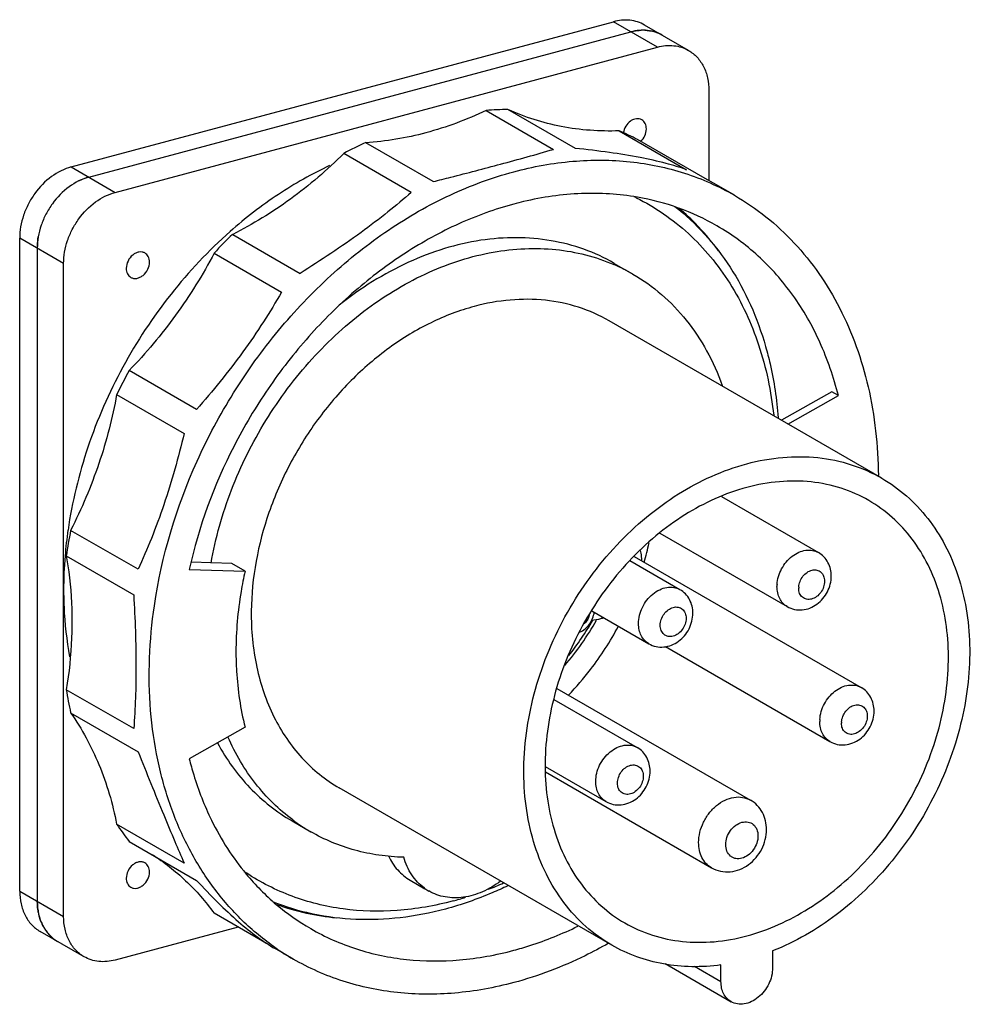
# Model space of a CAD drawing. Header units: millimetres. Extents: x -74 to 48, y 112 to 238.
import ezdxf

# ---------------------------------------------------------------- set-up
doc = ezdxf.new("R2010")
doc.units = ezdxf.units.MM
doc.header["$LTSCALE"] = 30.734
doc.layers.get('0').update_dxf_attribs({"linetype": 'CONTINUOUS'})

msp = doc.modelspace()

# ---------------------------------------------------------------- linework, layer by layer
at = {"color": 7, "linetype": 'Continuous'}
for p, q in [((-67.04, 219.42), (2.39, 238.02)), ((8.02, 234.77), (2.39, 238.02)), ((12.02, 234.35), (6.39, 237.6)), ((-64.78, 218.12), (4.64, 236.72)), ((-61.41, 216.16), (8.02, 234.77)), ((14.63, 229.19), (14.63, 217.64)), ((-13.92, 226.65), (-5.28, 221.66)), ((-2.48, 221.79), (-11.12, 226.78)), ((3.12, 224.04), (11.76, 219.05)), ((-20.69, 217.53), (-29.33, 222.52)), ((14.13, 217.92), (5.49, 222.91)), ((-23.49, 216.16), (-32.13, 221.15)), ((-67.04, 219.42), (-61.41, 216.16)), ((15.58, 217.12), (14.13, 217.92)), ((17.89, 215.78), (15.58, 217.12)), ((-46.37, 210.77), (-37.73, 205.78)), ((-73.65, 126.63), (-73.65, 210.29)), ((-68.02, 207.04), (-73.65, 210.29)), ((-71.39, 208.99), (-71.39, 125.33)), ((-48.74, 208.38), (-40.1, 203.39)), ((-68.02, 123.38), (-68.02, 207.04)), ((2.49, 207.06), (4.89, 205.68)), ((36.75, 179.54), (1.85, 199.7)), ((-51, 188.34), (-59.64, 193.33)), ((30.36, 190.61), (23.9, 186.96)), ((31.2, 190.12), (30.36, 190.61)), ((-61.23, 190.27), (-52.58, 185.28)), ((24.75, 186.47), (31.2, 190.12)), ((16.22, 177.19), (28.65, 170.01)), ((-58.48, 167.86), (-67.12, 172.85)), ((8.34, 172.5), (24.65, 163.08)), ((-67.68, 169.59), (-59.04, 164.59)), ((5.05, 169.51), (34.13, 152.72)), ((-51.94, 167.84), (-44.79, 167.62)), ((-46.48, 168.6), (-51.68, 168.76)), ((-44.79, 167.62), (-46.48, 168.6)), ((4.48, 168.97), (10.92, 165.26)), ((-0.38, 162.54), (6.92, 158.33)), ((9.05, 157.97), (30.13, 145.79)), ((-59.04, 147.45), (-67.68, 152.44)), ((-4.85, 152.61), (19.94, 138.29)), ((-5.24, 151.2), (5.44, 145.03)), ((-67.12, 149.48), (-58.48, 144.49)), ((-44.79, 147.63), (-51.94, 143.58)), ((-6.35, 142.6), (1.44, 138.1)), ((-6.3, 141.9), (14.94, 129.63)), ((2.19, 119.7), (-32.71, 139.86)), ((-52.58, 130.23), (-61.23, 135.22)), ((-38.77, 135.62), (-36.37, 134.24)), ((-59.64, 133), (-51, 128.01)), ((-23.64, 128.03), (-21.75, 126.94)), ((-73.65, 126.63), (-68.02, 123.38)), ((-41.75, 119.76), (-48.74, 123.8)), ((-36.9, 123.81), (-36.93, 123.82)), ((-36.88, 123.87), (-36.91, 123.88)), ((-65.41, 118.22), (-71.04, 121.47)), ((-45.65, 122.02), (-61.41, 117.8)), ((-38.63, 117.93), (-40.94, 119.26)), ((22.78, 118.96), (22.78, 116.81)), ((9.03, 117.34), (17.47, 112.46)), ((12.76, 117.01), (16.17, 115.04)), ((16.17, 115.04), (16.17, 117.18))]:
    msp.add_line(p, q, dxfattribs=at)
for centre, radius, start, end in [((6.19, 231.46), 5.47, 87.8126, 92.6778), ((6.25, 232.07), 4.86, 72.7232, 79.0733), ((6.3, 232.23), 4.7, 64.5899, 72.7199), ((6.33, 232.3), 4.62, 59.987, 64.5617), ((-10.67, 187.2), 39.58, 90.6517, 94.7058), ((-9.75, 193.9), 32.77, 62.2862, 66.8775), ((-6.82, 172.97), 54.43, 114.4344, 117.7129), ((-100.65, 550.4), 342.29, 285.0009, 286.1785), ((0.61, 173.73), 42.37, 103.2716, 105.0072), ((-7.6, 189.57), 28.94, 63.471, 64.0796), ((-9.27, 190.49), 31, 43.5994, 49.7193), ((1.68, 160.89), 69.27, 133.9278, 136.7179), ((-9.72, 190.04), 31.63, 43.3137, 43.624), ((-10.21, 189.59), 32.3, 36.2365, 43.2992), ((-7.05, 185), 23.88, 59.9949, 66.5728), ((5.44, 157.72), 74.18, 151.3128, 153.9763), ((-12.13, 164.94), 55.9, 171.8232, 175.2416), ((-2.69, 160.17), 65.67, 168.8734, 171.7597), ((-29.94, 178.9), 37.68, 344.3975, 348.2695), ((-14.84, 165.17), 53.18, 175.2461, 179.9582), ((27.54, 165.66), 4.2, 176.364, 179.9847), ((28.22, 165.45), 2.1, 176.3648, 179.9834), ((-31, 178.75), 35.74, 319.455, 330.8938), ((-30.68, 178.59), 34.97, 321.4781, 330.4604), ((-33.1, 179.98), 41.02, 322.523, 331.7537), ((-32.11, 179.24), 39.78, 316.2636, 322.5068), ((-18.52, 160.14), 49.76, 188.9017, 192.3727), ((33.02, 148.37), 4.2, 176.364, 179.9847), ((33.7, 148.16), 2.1, 176.3648, 179.9834), ((-30.69, 155.41), 36.61, 213.4701, 217.7308), ((-24.42, 154.93), 23.9, 233.3804, 239.9824), ((-28.68, 153.09), 28.92, 235.9252, 236.4965), ((-30.39, 169.8), 46.1, 291.3384, 293.9558), ((-18.06, 132.17), 6.38, 233.7807, 234.5871), ((-18.06, 132.16), 6.37, 234.5876, 239.9886), ((-30.21, 154.37), 31.28, 250.2175, 257.5933), ((-29.01, 165.91), 41.97, 285.016, 287.2819), ((-64.62, 125.17), 6.77, 190.6247, 194.8543), ((-29.9, 155.86), 32.81, 257.6777, 264.3977), ((-65.59, 124.84), 5.73, 202.4579, 208.154), ((-65.95, 124.64), 5.32, 208.0939, 215.5926), ((-66.21, 124.45), 5, 215.5773, 222.3676), ((-66.35, 124.32), 4.81, 222.3668, 229.784), ((-66.45, 124.21), 4.66, 229.8205, 239.7616), ((-22.29, 146.2), 32.65, 235.3345, 239.9892)]:
    msp.add_arc(centre, radius, start, end, dxfattribs=at)
for points, knots in [([(6.39, 237.6), (6.1, 237.76), (5.49, 238.03), (4.14, 238.32), (3.07, 238.21), (2.39, 238.02)], [0, 0, 0, 0, 0.240327, 0.48511, 1, 1, 1, 1]), ([(8.64, 236.3), (8.35, 236.46), (7.74, 236.73), (6.39, 237.01), (5.32, 236.91), (4.64, 236.72)], [0, 0, 0, 0, 0.240327, 0.48511, 1, 1, 1, 1]), ([(4.64, 236.72), (4.75, 236.75), (5.17, 236.86), (5.61, 236.91), (5.93, 236.93)], [0, 0, 0, 0, 0.25499, 1, 1, 1, 1]), ([(6.4, 236.93), (6.46, 236.93), (6.72, 236.91), (6.98, 236.88), (7.17, 236.84)], [0, 0, 0, 0, 0.252534, 1, 1, 1, 1]), ([(8.02, 234.77), (8.7, 234.96), (9.77, 235.06), (11.12, 234.78), (11.73, 234.51), (12.02, 234.35)], [0, 0, 0, 0, 0.51489, 0.759673, 1, 1, 1, 1]), ([(12.02, 234.35), (12.42, 234.11), (13.18, 233.5), (14.01, 232.28), (14.52, 230.8), (14.63, 229.74), (14.63, 229.19)], [0, 0, 0, 0, 0.232367, 0.473132, 0.728222, 1, 1, 1, 1]), ([(-13.92, 226.65), (-16.39, 225.47), (-21.42, 223.57), (-26.74, 222.67), (-29.33, 222.52)], [0, 0, 0, 0, 0.512963, 1, 1, 1, 1]), ([(3.12, 224.04), (0.65, 223.95), (-4.26, 224.29), (-8.95, 225.78), (-11.12, 226.78)], [0, 0, 0, 0, 0.507982, 1, 1, 1, 1]), ([(6.02, 225.44), (5.92, 225.5), (5.69, 225.59), (5.32, 225.6), (4.94, 225.5), (4.44, 225.22), (3.93, 224.66), (3.71, 224.09), (3.66, 223.79)], [0, 0, 0, 0, 0.105546, 0.215698, 0.333453, 0.459538, 0.728544, 1, 1, 1, 1]), ([(6.61, 224.28), (6.61, 224.52), (6.54, 224.88), (6.29, 225.25), (6.12, 225.39), (6.02, 225.44)], [0, 0, 0, 0, 0.525252, 0.766804, 1, 1, 1, 1]), ([(5.89, 222.67), (6.11, 222.88), (6.47, 223.39), (6.61, 223.99), (6.61, 224.28)], [0, 0, 0, 0, 0.507141, 1, 1, 1, 1]), ([(-32.13, 221.15), (-34.26, 219.03), (-38.74, 215.17), (-43.79, 212.07), (-46.37, 210.77)], [0, 0, 0, 0, 0.509634, 1, 1, 1, 1]), ([(11.76, 219.05), (10.9, 219.37), (8.93, 219.96), (5.63, 220.68), (1.75, 221.31), (-1.02, 221.64), (-2.48, 221.79)], [0, 0, 0, 0, 0.18919, 0.423241, 0.697428, 1, 1, 1, 1]), ([(-33.95, 219.59), (-36.22, 218.53), (-40.69, 216), (-44.75, 212.87), (-46.7, 211.14)], [0, 0, 0, 0, 0.4909, 1, 1, 1, 1]), ([(-20.69, 217.53), (-19.94, 217.72), (-17.06, 218.46), (-14.18, 219.2), (-12.06, 219.77)], [0, 0, 0, 0, 0.261562, 1, 1, 1, 1]), ([(-10.37, 218.8), (-7.9, 219.46), (-2.94, 220.36), (4.49, 220.32), (10.4, 219.1), (14.8, 217.42), (16.88, 216.36), (17.89, 215.78)], [0, 0, 0, 0, 0.263322, 0.515757, 0.759945, 0.880259, 1, 1, 1, 1]), ([(-67.04, 219.42), (-67.94, 219.17), (-69.73, 218.26), (-71.48, 216.45), (-72.57, 214.69), (-73.18, 213.26), (-73.56, 211.78), (-73.65, 210.78), (-73.65, 210.29)], [0, 0, 0, 0, 0.23479, 0.489071, 0.619752, 0.749777, 0.877107, 1, 1, 1, 1]), ([(-56.4, 163.19), (-55.47, 169.57), (-52.61, 179.05), (-46.45, 190.56), (-40.7, 198.56), (-34.03, 205.59), (-26.64, 211.46), (-18.74, 215.98), (-13.16, 218.05), (-10.37, 218.8)], [0, 0, 0, 0, 0.254443, 0.384638, 0.514411, 0.642119, 0.766302, 0.885816, 1, 1, 1, 1]), ([(-64.78, 218.12), (-65.69, 217.87), (-67.48, 216.96), (-69.23, 215.15), (-70.31, 213.39), (-70.93, 211.96), (-71.3, 210.48), (-71.39, 209.48), (-71.39, 208.99)], [0, 0, 0, 0, 0.23479, 0.489071, 0.619752, 0.749777, 0.877107, 1, 1, 1, 1]), ([(-66.08, 217.63), (-65.97, 217.68), (-65.55, 217.87), (-65.11, 218.03), (-64.78, 218.12)], [0, 0, 0, 0, 0.25528, 1, 1, 1, 1]), ([(-68.02, 207.04), (-68.02, 207.53), (-67.93, 208.53), (-67.55, 210.01), (-66.94, 211.44), (-65.85, 213.2), (-64.1, 215.01), (-62.31, 215.92), (-61.41, 216.16)], [0, 0, 0, 0, 0.122893, 0.250223, 0.380248, 0.510929, 0.76521, 1, 1, 1, 1]), ([(-23.49, 216.16), (-24.47, 215.3), (-26.57, 213.54), (-31.25, 209.98), (-35.08, 207.45), (-37.73, 205.78)], [0, 0, 0, 0, 0.221142, 0.466854, 1, 1, 1, 1]), ([(5.46, 215.54), (3.11, 215.95), (-1.82, 216.24), (-6.69, 215.55), (-9.12, 214.97)], [0, 0, 0, 0, 0.489121, 1, 1, 1, 1]), ([(17.89, 215.78), (19.3, 214.96), (22.02, 213.11), (25.66, 209.73), (28.83, 205.79), (32.42, 199.79), (35.49, 191.11), (36.29, 183.69), (36.33, 179.88)], [0, 0, 0, 0, 0.115956, 0.232994, 0.352112, 0.474152, 0.728842, 1, 1, 1, 1]), ([(-10.37, 214.66), (-12.77, 214.01), (-17.58, 212.27), (-24.42, 208.49), (-30.88, 203.61), (-36.79, 197.75), (-41.99, 191.07), (-47.77, 181.36), (-50.72, 173.31), (-51.94, 167.84)], [0, 0, 0, 0, 0.114015, 0.23305, 0.356567, 0.483619, 0.612972, 0.743219, 1, 1, 1, 1]), ([(5.32, 215.47), (6.53, 214.87), (8.87, 213.49), (12.07, 210.94), (14.92, 207.94), (18.25, 203.33), (21.37, 196.56), (22.59, 190.65), (22.92, 187.59)], [0, 0, 0, 0, 0.117779, 0.236109, 0.355926, 0.478065, 0.731421, 1, 1, 1, 1]), ([(15.64, 211.88), (14.08, 212.78), (10.78, 214.31), (7.26, 215.23), (5.46, 215.54)], [0, 0, 0, 0, 0.496703, 1, 1, 1, 1]), ([(10.26, 214.36), (11.63, 213.29), (14.21, 210.87), (17.48, 206.6), (20.1, 201.74), (21.37, 198.22), (21.89, 196.39)], [0, 0, 0, 0, 0.24025, 0.485634, 0.738368, 1, 1, 1, 1]), ([(-46.7, 211.14), (-49.45, 208.71), (-54.56, 203.27), (-60.72, 193.92), (-65.19, 183.7), (-66.94, 176.49), (-67.46, 172.89)], [0, 0, 0, 0, 0.248566, 0.501619, 0.753834, 1, 1, 1, 1]), ([(31.2, 190.12), (30.61, 192.46), (29.07, 196.96), (25.61, 203.05), (21.13, 208.14), (17.54, 210.79), (15.64, 211.88)], [0, 0, 0, 0, 0.263873, 0.516509, 0.760584, 1, 1, 1, 1]), ([(-71.39, 208.99), (-71.39, 209.11), (-71.38, 209.6), (-71.33, 210.09), (-71.27, 210.46)], [0, 0, 0, 0, 0.245864, 1, 1, 1, 1]), ([(2.49, 207.06), (1.26, 207.78), (-1.36, 208.99), (-5.6, 210.09), (-10.06, 210.47), (-14.67, 210.12), (-19.33, 209.04), (-25.6, 206.64), (-29.99, 203.88), (-32.71, 201.72)], [0, 0, 0, 0, 0.113336, 0.228178, 0.345867, 0.467448, 0.593597, 0.7246, 1, 1, 1, 1]), ([(-57.61, 208.39), (-57.72, 208.45), (-57.97, 208.54), (-58.39, 208.53), (-58.8, 208.39), (-59.33, 208.05), (-59.83, 207.4), (-60, 206.75), (-60, 206.43)], [0, 0, 0, 0, 0.10542, 0.216207, 0.335557, 0.463746, 0.734756, 1, 1, 1, 1]), ([(-48.74, 208.38), (-50.2, 205.61), (-53.48, 200.32), (-57.49, 195.54), (-59.64, 193.33)], [0, 0, 0, 0, 0.502667, 1, 1, 1, 1]), ([(-57.02, 207.23), (-57.02, 207.46), (-57.09, 207.82), (-57.35, 208.2), (-57.52, 208.33), (-57.61, 208.39)], [0, 0, 0, 0, 0.525252, 0.766804, 1, 1, 1, 1]), ([(-49.13, 168.67), (-48.57, 171.86), (-46.78, 178.2), (-43.12, 185.58), (-39.4, 191.05), (-35.27, 196.07), (-29.41, 201.44), (-22.74, 205.43), (-17.2, 207.55), (-13.08, 208.57), (-8.99, 209.03), (-5, 208.93), (-1.16, 208.25), (1.28, 207.42), (2.44, 206.91)], [0, 0, 0, 0, 0.133704, 0.270197, 0.338538, 0.406339, 0.538631, 0.664634, 0.724877, 0.783143, 0.83952, 0.894216, 0.947564, 1, 1, 1, 1]), ([(-59.41, 205.27), (-59.3, 205.2), (-59.05, 205.12), (-58.64, 205.12), (-58.22, 205.26), (-57.7, 205.6), (-57.19, 206.26), (-57.02, 206.91), (-57.02, 207.23)], [0, 0, 0, 0, 0.10542, 0.216207, 0.335557, 0.463746, 0.734756, 1, 1, 1, 1]), ([(-60, 206.43), (-60, 206.19), (-59.93, 205.83), (-59.67, 205.46), (-59.5, 205.32), (-59.41, 205.27)], [0, 0, 0, 0, 0.525252, 0.766804, 1, 1, 1, 1]), ([(4.89, 205.68), (6.19, 204.93), (8.67, 203.16), (11.86, 199.83), (14.48, 195.89), (15.78, 192.96), (16.32, 191.43)], [0, 0, 0, 0, 0.241748, 0.487045, 0.739008, 1, 1, 1, 1]), ([(-40.1, 203.39), (-40.85, 202.1), (-42.43, 199.49), (-45.05, 195.66), (-47.93, 191.92), (-49.97, 189.51), (-51, 188.34)], [0, 0, 0, 0, 0.239653, 0.491712, 0.748091, 1, 1, 1, 1]), ([(1.85, 199.7), (0.61, 200.41), (-2.04, 201.58), (-6.35, 202.48), (-10.89, 202.5), (-13.92, 201.95), (-15.43, 201.54)], [0, 0, 0, 0, 0.239793, 0.484063, 0.73659, 1, 1, 1, 1]), ([(-15.43, 201.54), (-17.34, 201.03), (-21.14, 199.58), (-26.46, 196.34), (-31.36, 192.12), (-35.66, 187.07), (-39.2, 181.37), (-42.7, 173.32), (-43.94, 166.78), (-43.99, 162.5)], [0, 0, 0, 0, 0.114761, 0.2354, 0.360993, 0.490001, 0.620508, 0.75044, 1, 1, 1, 1]), ([(21.89, 196.39), (22.1, 195.67), (22.87, 192.68), (23.32, 189.61), (23.5, 187.29)], [0, 0, 0, 0, 0.244923, 1, 1, 1, 1]), ([(-61.23, 190.27), (-61.76, 187.27), (-63.31, 181.3), (-65.72, 175.61), (-67.12, 172.85)], [0, 0, 0, 0, 0.494996, 1, 1, 1, 1]), ([(-52.58, 185.28), (-53.33, 182.2), (-54.59, 177.66), (-56.71, 171.9), (-57.89, 169.16), (-58.48, 167.86)], [0, 0, 0, 0, 0.515771, 0.765917, 1, 1, 1, 1]), ([(19.47, 181.38), (20.98, 181.79), (24.02, 182.34), (28.56, 182.32), (32.87, 181.42), (35.52, 180.25), (36.75, 179.54)], [0, 0, 0, 0, 0.263409, 0.515932, 0.760204, 1, 1, 1, 1]), ([(2.19, 119.7), (1.01, 120.38), (-1.24, 122.01), (-4.08, 125.12), (-6.34, 128.81), (-7.96, 133.01), (-8.92, 137.59), (-9.29, 144.18), (-8.23, 150.99), (-5.93, 157.58), (-2.81, 163.98), (1.41, 169.77), (6.51, 174.59), (11.87, 178.49), (16.39, 180.56), (19.47, 181.38)], [0, 0, 0, 0, 0.05249, 0.105882, 0.16095, 0.218247, 0.278065, 0.340433, 0.471522, 0.539577, 0.608388, 0.745252, 0.812192, 0.877276, 1, 1, 1, 1]), ([(35.1, 176.68), (33.99, 177.32), (31.59, 178.38), (27.69, 179.19), (23.58, 179.21), (20.84, 178.71), (19.47, 178.35)], [0, 0, 0, 0, 0.239793, 0.484063, 0.73659, 1, 1, 1, 1]), ([(36.75, 179.54), (37.88, 178.89), (40.03, 177.35), (42.77, 174.43), (44.99, 170.97), (46.64, 167.05), (47.69, 162.75), (48.27, 156.54), (47.36, 148.38), (43.93, 138.91), (39.33, 131.73), (34.77, 126.76), (29.87, 122.55), (25.69, 120.11), (22.78, 118.96)], [0, 0, 0, 0, 0.05238, 0.105581, 0.160316, 0.217115, 0.276281, 0.337889, 0.467449, 0.603098, 0.74021, 0.80785, 0.874035, 1, 1, 1, 1]), ([(19.47, 178.35), (16.69, 177.6), (12.59, 175.73), (7.75, 172.2), (3.14, 167.85), (-0.68, 162.61), (-3.51, 156.82), (-5.59, 150.86), (-6.54, 144.7), (-6.21, 138.74), (-5.34, 134.59), (-3.87, 130.8), (-1.83, 127.46), (0.74, 124.65), (2.77, 123.18), (3.84, 122.56)], [0, 0, 0, 0, 0.122724, 0.187806, 0.254748, 0.391613, 0.460425, 0.528481, 0.65957, 0.721937, 0.781755, 0.839052, 0.894119, 0.94751, 1, 1, 1, 1]), ([(19.47, 120.89), (22.26, 121.64), (26.35, 123.51), (31.2, 127.04), (35.81, 131.39), (39.62, 136.63), (42.45, 142.42), (44.53, 148.38), (45.49, 154.53), (45.15, 160.5), (44.29, 164.64), (42.82, 168.44), (40.77, 171.78), (38.2, 174.59), (36.17, 176.06), (35.1, 176.68)], [0, 0, 0, 0, 0.122724, 0.187806, 0.254748, 0.391613, 0.460425, 0.528481, 0.65957, 0.721937, 0.781755, 0.839052, 0.894119, 0.94751, 1, 1, 1, 1]), ([(23.35, 165.92), (23.4, 166.62), (23.82, 167.99), (24.95, 169.36), (26.1, 170.07), (26.99, 170.34), (27.87, 170.34), (28.41, 170.14), (28.65, 170.01)], [0, 0, 0, 0, 0.267826, 0.538149, 0.665465, 0.784124, 0.894599, 1, 1, 1, 1]), ([(-67.68, 169.59), (-67.56, 168.91), (-67.13, 166.13), (-66.96, 163.32), (-66.96, 161.21)], [0, 0, 0, 0, 0.245501, 1, 1, 1, 1]), ([(5.84, 170.26), (5.87, 170.15), (5.95, 169.74), (5.98, 169.31), (5.99, 168.99)], [0, 0, 0, 0, 0.244679, 1, 1, 1, 1]), ([(30.3, 166.99), (30.3, 167.29), (30.23, 167.9), (29.91, 168.75), (29.38, 169.48), (28.91, 169.86), (28.65, 170.01)], [0, 0, 0, 0, 0.252793, 0.502975, 0.751731, 1, 1, 1, 1]), ([(26.13, 165.58), (26.16, 166.08), (26.46, 166.82), (27.17, 167.49), (27.8, 167.79), (28.45, 167.81), (29.01, 167.52), (29.36, 166.99), (29.43, 166.56), (29.43, 166.34)], [0, 0, 0, 0, 0.276595, 0.414391, 0.541194, 0.655528, 0.763481, 0.875787, 1, 1, 1, 1]), ([(-44.79, 167.62), (-44.98, 166.76), (-45.64, 163.36), (-45.95, 159.9), (-45.95, 157.32)], [0, 0, 0, 0, 0.254912, 1, 1, 1, 1]), ([(24.65, 163.08), (24.94, 162.91), (25.57, 162.67), (26.59, 162.62), (27.59, 162.86), (28.49, 163.37), (29.26, 164.09), (29.84, 164.96), (30.21, 165.95), (30.3, 166.64), (30.3, 166.99)], [0, 0, 0, 0, 0.121884, 0.244141, 0.367332, 0.492174, 0.618871, 0.746652, 0.874098, 1, 1, 1, 1]), ([(5.61, 160.91), (5.61, 161.62), (5.98, 163.06), (7.1, 164.51), (8.28, 165.28), (9.2, 165.58), (10.11, 165.59), (10.67, 165.4), (10.92, 165.26)], [0, 0, 0, 0, 0.265217, 0.536281, 0.66447, 0.783822, 0.894597, 1, 1, 1, 1]), ([(24.65, 163.08), (24.45, 163.2), (24.07, 163.5), (23.65, 164.12), (23.4, 164.85), (23.34, 165.38), (23.34, 165.66)], [0, 0, 0, 0, 0.232336, 0.473069, 0.728268, 1, 1, 1, 1]), ([(29.43, 166.34), (29.43, 166.09), (29.34, 165.58), (28.98, 164.89), (28.45, 164.34), (27.81, 164.02), (27.25, 163.98), (26.85, 164.11), (26.51, 164.33), (26.19, 164.78), (26.12, 165.22), (26.12, 165.45)], [0, 0, 0, 0, 0.135447, 0.276588, 0.414653, 0.542141, 0.656777, 0.711199, 0.765155, 0.876572, 1, 1, 1, 1]), ([(-68.02, 165.21), (-68.02, 164.48), (-67.96, 161.62), (-67.64, 158.76), (-67.26, 156.66)], [0, 0, 0, 0, 0.254682, 1, 1, 1, 1]), ([(-59.04, 164.59), (-58.87, 161.5), (-58.65, 155.79), (-58.84, 150.06), (-59.04, 147.45)], [0, 0, 0, 0, 0.541299, 1, 1, 1, 1]), ([(12.57, 162.23), (12.57, 162.54), (12.5, 163.14), (12.18, 164), (11.65, 164.73), (11.18, 165.11), (10.92, 165.25)], [0, 0, 0, 0, 0.252793, 0.502975, 0.751731, 1, 1, 1, 1]), ([(-40.87, 119.35), (-42.38, 120.4), (-45.27, 122.78), (-48.99, 127.06), (-52.07, 132), (-54.46, 137.5), (-56.11, 143.48), (-57.33, 152.08), (-57.05, 158.76), (-56.4, 163.19)], [0, 0, 0, 0, 0.113182, 0.228293, 0.346431, 0.468423, 0.594779, 0.725687, 1, 1, 1, 1]), ([(8.39, 160.7), (8.39, 160.95), (8.48, 161.46), (8.84, 162.15), (9.37, 162.69), (10.01, 163.02), (10.57, 163.06), (10.97, 162.93), (11.31, 162.71), (11.63, 162.25), (11.7, 161.81), (11.7, 161.58)], [0, 0, 0, 0, 0.135447, 0.276595, 0.414661, 0.542135, 0.656767, 0.711189, 0.765148, 0.876568, 1, 1, 1, 1]), ([(-43.99, 162.5), (-44.01, 160.1), (-43.59, 155.43), (-41.74, 149.94), (-39.53, 146.15), (-37.57, 143.67), (-35.3, 141.54), (-33.6, 140.37), (-32.71, 139.86)], [0, 0, 0, 0, 0.271741, 0.526653, 0.648631, 0.767574, 0.884351, 1, 1, 1, 1]), ([(-1.93, 159.8), (-1.44, 160.02), (-0.56, 160.77), (-0.13, 161.83), (-0.06, 162.37)], [0, 0, 0, 0, 0.497511, 1, 1, 1, 1]), ([(-0.71, 161.99), (-0.76, 161.76), (-0.94, 161.32), (-1.26, 160.96), (-1.45, 160.83)], [0, 0, 0, 0, 0.502689, 1, 1, 1, 1]), ([(1.13, 161.64), (1, 161.59), (0.51, 161.43), (-0.01, 161.33), (-0.4, 161.31)], [0, 0, 0, 0, 0.257804, 1, 1, 1, 1]), ([(6.92, 158.33), (7.21, 158.16), (7.84, 157.92), (8.86, 157.87), (9.86, 158.11), (10.76, 158.62), (11.53, 159.33), (12.11, 160.21), (12.48, 161.19), (12.57, 161.89), (12.57, 162.23)], [0, 0, 0, 0, 0.121884, 0.244141, 0.367332, 0.492174, 0.61887, 0.746652, 0.874098, 1, 1, 1, 1]), ([(11.7, 161.58), (11.7, 161.33), (11.6, 160.82), (11.25, 160.14), (10.72, 159.59), (10.08, 159.26), (9.52, 159.23), (9.12, 159.35), (8.78, 159.58), (8.46, 160.03), (8.39, 160.47), (8.39, 160.7)], [0, 0, 0, 0, 0.135448, 0.27659, 0.414654, 0.542141, 0.656777, 0.711199, 0.765156, 0.876572, 1, 1, 1, 1]), ([(-66.96, 161.21), (-66.96, 160.48), (-67.02, 157.55), (-67.32, 154.62), (-67.68, 152.44)], [0, 0, 0, 0, 0.246254, 1, 1, 1, 1]), ([(6.92, 158.33), (6.71, 158.45), (6.34, 158.75), (5.92, 159.36), (5.67, 160.1), (5.61, 160.63), (5.61, 160.91)], [0, 0, 0, 0, 0.232336, 0.473069, 0.728268, 1, 1, 1, 1]), ([(-45.95, 157.32), (-45.95, 156.48), (-45.85, 153.23), (-45.38, 149.98), (-44.79, 147.63)], [0, 0, 0, 0, 0.256553, 1, 1, 1, 1]), ([(28.83, 148.63), (28.87, 149.33), (29.3, 150.7), (30.43, 152.07), (31.58, 152.78), (32.47, 153.05), (33.35, 153.05), (33.89, 152.86), (34.13, 152.72)], [0, 0, 0, 0, 0.267826, 0.538149, 0.665465, 0.784124, 0.894599, 1, 1, 1, 1]), ([(35.78, 149.7), (35.78, 150), (35.71, 150.61), (35.39, 151.46), (34.86, 152.2), (34.39, 152.57), (34.13, 152.72)], [0, 0, 0, 0, 0.252793, 0.502975, 0.751731, 1, 1, 1, 1]), ([(31.61, 148.29), (31.64, 148.79), (31.94, 149.53), (32.65, 150.2), (33.28, 150.5), (33.93, 150.52), (34.49, 150.23), (34.84, 149.7), (34.91, 149.27), (34.91, 149.05)], [0, 0, 0, 0, 0.276595, 0.414391, 0.541194, 0.655528, 0.763481, 0.875787, 1, 1, 1, 1]), ([(-67.12, 149.48), (-65.68, 147.41), (-63.2, 142.82), (-61.74, 137.82), (-61.23, 135.22)], [0, 0, 0, 0, 0.487494, 1, 1, 1, 1]), ([(30.13, 145.79), (30.42, 145.62), (31.05, 145.38), (32.07, 145.33), (33.07, 145.58), (33.97, 146.08), (34.74, 146.8), (35.32, 147.67), (35.69, 148.66), (35.78, 149.35), (35.78, 149.7)], [0, 0, 0, 0, 0.121884, 0.244141, 0.367332, 0.492174, 0.618871, 0.746652, 0.874098, 1, 1, 1, 1]), ([(34.91, 149.05), (34.91, 148.8), (34.81, 148.29), (34.46, 147.6), (33.93, 147.06), (33.29, 146.73), (32.73, 146.69), (32.33, 146.82), (31.99, 147.04), (31.67, 147.5), (31.6, 147.93), (31.6, 148.16)], [0, 0, 0, 0, 0.135447, 0.276588, 0.414653, 0.542141, 0.656777, 0.711199, 0.765155, 0.876572, 1, 1, 1, 1]), ([(30.13, 145.79), (29.92, 145.91), (29.55, 146.21), (29.13, 146.83), (28.88, 147.56), (28.82, 148.1), (28.82, 148.37)], [0, 0, 0, 0, 0.232336, 0.473069, 0.728268, 1, 1, 1, 1]), ([(-38.67, 135.75), (-39.56, 136.41), (-41.26, 137.86), (-43.51, 140.39), (-45.45, 143.24), (-46.5, 145.31), (-46.98, 146.39)], [0, 0, 0, 0, 0.243304, 0.490052, 0.741852, 1, 1, 1, 1]), ([(-48.32, 145.62), (-47.75, 144.56), (-46.49, 142.55), (-44.23, 139.83), (-41.66, 137.49), (-39.76, 136.19), (-38.77, 135.62)], [0, 0, 0, 0, 0.256863, 0.507987, 0.755047, 1, 1, 1, 1]), ([(0.13, 140.68), (0.13, 141.39), (0.5, 142.83), (1.62, 144.28), (2.8, 145.05), (3.72, 145.35), (4.64, 145.37), (5.2, 145.17), (5.44, 145.03)], [0, 0, 0, 0, 0.265217, 0.536281, 0.66447, 0.783822, 0.894597, 1, 1, 1, 1]), ([(-58.48, 144.49), (-57.41, 141.78), (-55.85, 137.95), (-53.87, 133.2), (-52.99, 131.15), (-52.58, 130.23)], [0, 0, 0, 0, 0.566372, 0.803614, 1, 1, 1, 1]), ([(7.09, 142.01), (7.09, 142.31), (7.02, 142.92), (6.7, 143.77), (6.17, 144.5), (5.7, 144.88), (5.44, 145.03)], [0, 0, 0, 0, 0.252793, 0.502975, 0.751731, 1, 1, 1, 1]), ([(-51.94, 143.58), (-51.76, 142.89), (-51.02, 140.21), (-50, 137.59), (-49.08, 135.72)], [0, 0, 0, 0, 0.255063, 1, 1, 1, 1]), ([(2.91, 140.47), (2.91, 140.72), (3.01, 141.23), (3.36, 141.92), (3.89, 142.46), (4.53, 142.79), (5.09, 142.83), (5.49, 142.7), (5.83, 142.48), (6.15, 142.02), (6.22, 141.58), (6.22, 141.36)], [0, 0, 0, 0, 0.135448, 0.27659, 0.414654, 0.542141, 0.656777, 0.711199, 0.765156, 0.876572, 1, 1, 1, 1]), ([(1.44, 138.1), (1.73, 137.93), (2.36, 137.69), (3.38, 137.64), (4.38, 137.89), (5.28, 138.39), (6.05, 139.11), (6.63, 139.98), (7, 140.97), (7.09, 141.66), (7.09, 142.01)], [0, 0, 0, 0, 0.121884, 0.244141, 0.367332, 0.492174, 0.61887, 0.746652, 0.874098, 1, 1, 1, 1]), ([(6.22, 141.36), (6.22, 141.11), (6.13, 140.6), (5.77, 139.91), (5.24, 139.36), (4.6, 139.04), (4.04, 139), (3.64, 139.13), (3.3, 139.35), (2.98, 139.8), (2.91, 140.24), (2.91, 140.47)], [0, 0, 0, 0, 0.135448, 0.27659, 0.414654, 0.542141, 0.656777, 0.711199, 0.765156, 0.876572, 1, 1, 1, 1]), ([(1.44, 138.1), (1.24, 138.22), (0.86, 138.52), (0.44, 139.14), (0.19, 139.87), (0.13, 140.41), (0.13, 140.68)], [0, 0, 0, 0, 0.232336, 0.473069, 0.728268, 1, 1, 1, 1]), ([(13.31, 132.85), (13.31, 133.74), (13.66, 135.11), (14.61, 136.64), (15.55, 137.61), (16.64, 138.32), (17.79, 138.7), (18.93, 138.71), (19.63, 138.47), (19.94, 138.29)], [0, 0, 0, 0, 0.264797, 0.402349, 0.536993, 0.664993, 0.784147, 0.894758, 1, 1, 1, 1]), ([(22, 134.52), (22, 134.89), (21.92, 135.65), (21.52, 136.72), (20.86, 137.64), (20.26, 138.1), (19.94, 138.29)], [0, 0, 0, 0, 0.252793, 0.502975, 0.751731, 1, 1, 1, 1]), ([(-49.08, 135.72), (-48.47, 134.48), (-47.12, 132.08), (-45.5, 129.86), (-44.63, 128.82)], [0, 0, 0, 0, 0.505595, 1, 1, 1, 1]), ([(16.78, 132.59), (16.78, 132.91), (16.9, 133.55), (17.34, 134.4), (18.01, 135.09), (18.8, 135.49), (19.51, 135.54), (20, 135.38), (20.43, 135.11), (20.82, 134.54), (20.91, 133.99), (20.91, 133.7)], [0, 0, 0, 0, 0.135438, 0.276586, 0.414653, 0.542141, 0.656781, 0.711203, 0.76516, 0.876581, 1, 1, 1, 1]), ([(-24.46, 130.96), (-25.52, 130.99), (-27.63, 131.17), (-30.71, 131.81), (-33.64, 132.81), (-35.49, 133.73), (-36.37, 134.24)], [0, 0, 0, 0, 0.2556, 0.506529, 0.754108, 1, 1, 1, 1]), ([(14.94, 129.63), (15.3, 129.42), (16.09, 129.12), (17.37, 129.05), (18.61, 129.36), (19.74, 129.99), (20.7, 130.89), (21.43, 131.99), (21.89, 133.22), (22, 134.08), (22, 134.52)], [0, 0, 0, 0, 0.121884, 0.244141, 0.367332, 0.492174, 0.61887, 0.746652, 0.874098, 1, 1, 1, 1]), ([(14.94, 129.63), (14.68, 129.78), (14.21, 130.16), (13.69, 130.93), (13.37, 131.85), (13.31, 132.51), (13.31, 132.85)], [0, 0, 0, 0, 0.232337, 0.47309, 0.728245, 1, 1, 1, 1]), ([(20.91, 133.7), (20.91, 133.39), (20.8, 132.75), (20.35, 131.89), (19.69, 131.21), (18.89, 130.8), (18.19, 130.75), (17.69, 130.91), (17.26, 131.19), (16.87, 131.76), (16.78, 132.31), (16.78, 132.59)], [0, 0, 0, 0, 0.135438, 0.276586, 0.414653, 0.542141, 0.656781, 0.711203, 0.76516, 0.876581, 1, 1, 1, 1]), ([(-56.68, 131.33), (-55.16, 130.35), (-52.26, 128.07), (-49.83, 125.29), (-48.74, 123.8)], [0, 0, 0, 0, 0.495533, 1, 1, 1, 1]), ([(-57.61, 130.24), (-57.72, 130.31), (-57.97, 130.39), (-58.39, 130.39), (-58.8, 130.25), (-59.33, 129.91), (-59.83, 129.25), (-60, 128.6), (-60, 128.28)], [0, 0, 0, 0, 0.10542, 0.216207, 0.335557, 0.463746, 0.734756, 1, 1, 1, 1]), ([(-57.02, 129.08), (-57.02, 129.32), (-57.09, 129.68), (-57.35, 130.05), (-57.52, 130.19), (-57.61, 130.24)], [0, 0, 0, 0, 0.525252, 0.766804, 1, 1, 1, 1]), ([(-26.41, 131.14), (-26.11, 130.49), (-25.34, 129.29), (-24.23, 128.38), (-23.64, 128.03)], [0, 0, 0, 0, 0.510065, 1, 1, 1, 1]), ([(-21.82, 127.03), (-22.13, 127.25), (-22.72, 127.77), (-23.73, 129.03), (-24.23, 130.17), (-24.46, 130.96)], [0, 0, 0, 0, 0.240568, 0.486111, 1, 1, 1, 1]), ([(-59.41, 127.12), (-59.3, 127.06), (-59.05, 126.97), (-58.64, 126.98), (-58.22, 127.12), (-57.7, 127.46), (-57.19, 128.11), (-57.02, 128.76), (-57.02, 129.08)], [0, 0, 0, 0, 0.10542, 0.216207, 0.335557, 0.463746, 0.734756, 1, 1, 1, 1]), ([(-18.14, 125.37), (-20.47, 124.75), (-25.17, 123.92), (-31.08, 124.07), (-35.56, 124.93), (-38.76, 125.91), (-41.81, 127.25), (-43.72, 128.36), (-44.64, 128.97)], [0, 0, 0, 0, 0.26358, 0.515626, 0.638451, 0.75971, 0.880009, 1, 1, 1, 1]), ([(-44.63, 128.82), (-43.47, 127.41), (-40.91, 124.82), (-37.93, 122.72), (-36.37, 121.83)], [0, 0, 0, 0, 0.503299, 1, 1, 1, 1]), ([(-60, 128.28), (-60, 128.05), (-59.93, 127.69), (-59.67, 127.31), (-59.5, 127.18), (-59.41, 127.12)], [0, 0, 0, 0, 0.525252, 0.766804, 1, 1, 1, 1]), ([(-51, 128.01), (-50.11, 127.04), (-48.36, 125.22), (-45.75, 122.78), (-43.31, 120.79), (-41.7, 119.7), (-40.94, 119.26)], [0, 0, 0, 0, 0.29545, 0.566079, 0.802473, 1, 1, 1, 1]), ([(-12.06, 127.91), (-12.78, 127.37), (-14.28, 126.46), (-16.36, 125.85), (-17.98, 125.74), (-19.14, 125.85), (-20.24, 126.14), (-20.92, 126.46), (-21.25, 126.65)], [0, 0, 0, 0, 0.275044, 0.531444, 0.653133, 0.771064, 0.886256, 1, 1, 1, 1]), ([(-73.65, 126.63), (-73.65, 126.08), (-73.54, 125.02), (-73.03, 123.54), (-72.2, 122.32), (-71.44, 121.71), (-71.04, 121.47)], [0, 0, 0, 0, 0.271778, 0.526868, 0.767633, 1, 1, 1, 1]), ([(-11.14, 127.31), (-11.79, 127), (-14.38, 125.83), (-17.08, 124.88), (-19.12, 124.33)], [0, 0, 0, 0, 0.254948, 1, 1, 1, 1]), ([(-71.27, 123.93), (-71.29, 124.04), (-71.36, 124.5), (-71.39, 124.97), (-71.39, 125.33)], [0, 0, 0, 0, 0.245418, 1, 1, 1, 1]), ([(-71.39, 125.33), (-71.39, 124.78), (-71.29, 123.72), (-70.78, 122.24), (-69.94, 121.02), (-69.19, 120.41), (-68.78, 120.17)], [0, 0, 0, 0, 0.271778, 0.526868, 0.767633, 1, 1, 1, 1]), ([(-19.12, 124.33), (-21.02, 123.83), (-24.83, 123.08), (-30.54, 122.85), (-36.06, 123.52), (-39.56, 124.58), (-41.23, 125.26)], [0, 0, 0, 0, 0.262141, 0.515013, 0.760187, 1, 1, 1, 1]), ([(-70.89, 122.65), (-70.92, 122.71), (-71.02, 122.97), (-71.1, 123.24), (-71.16, 123.44)], [0, 0, 0, 0, 0.246871, 1, 1, 1, 1]), ([(-65.41, 118.22), (-65.81, 118.46), (-66.57, 119.06), (-67.4, 120.29), (-67.91, 121.77), (-68.02, 122.83), (-68.02, 123.38)], [0, 0, 0, 0, 0.232367, 0.473132, 0.728222, 1, 1, 1, 1]), ([(3.84, 122.56), (4.96, 121.91), (7.36, 120.85), (11.26, 120.05), (15.36, 120.03), (18.11, 120.52), (19.47, 120.89)], [0, 0, 0, 0, 0.239793, 0.484063, 0.73659, 1, 1, 1, 1]), ([(-36.37, 121.83), (-34.52, 120.75), (-30.53, 118.99), (-24.04, 117.64), (-17.2, 117.61), (-12.64, 118.44), (-10.37, 119.05)], [0, 0, 0, 0, 0.239796, 0.484067, 0.736588, 1, 1, 1, 1]), ([(-10.37, 119.05), (-9.67, 119.23), (-6.87, 120.06), (-4.15, 121.17), (-2.16, 122.13)], [0, 0, 0, 0, 0.245139, 1, 1, 1, 1]), ([(1.74, 119.93), (0.76, 119.38), (-3.11, 117.33), (-7.23, 115.75), (-10.37, 114.91)], [0, 0, 0, 0, 0.256778, 1, 1, 1, 1]), ([(16.17, 117.18), (14.93, 117.01), (12.46, 116.85), (8.81, 117.19), (5.35, 118.12), (3.21, 119.12), (2.19, 119.7)], [0, 0, 0, 0, 0.259718, 0.511425, 0.757254, 1, 1, 1, 1]), ([(-61.41, 117.8), (-62.09, 117.61), (-63.16, 117.51), (-64.51, 117.79), (-65.12, 118.06), (-65.41, 118.22)], [0, 0, 0, 0, 0.51489, 0.759673, 1, 1, 1, 1]), ([(-10.37, 114.91), (-12.84, 114.25), (-17.8, 113.35), (-25.22, 113.38), (-31.13, 114.61), (-35.53, 116.29), (-37.62, 117.35), (-38.63, 117.93)], [0, 0, 0, 0, 0.263322, 0.515757, 0.759945, 0.880259, 1, 1, 1, 1]), ([(22.78, 116.81), (22.78, 116.1), (22.41, 114.66), (21.29, 113.21), (20.11, 112.44), (19.19, 112.14), (18.28, 112.12), (17.72, 112.32), (17.47, 112.46)], [0, 0, 0, 0, 0.265205, 0.536236, 0.664434, 0.783785, 0.894573, 1, 1, 1, 1]), ([(17.47, 112.46), (17.27, 112.58), (16.89, 112.88), (16.47, 113.5), (16.22, 114.23), (16.17, 114.77), (16.17, 115.04)], [0, 0, 0, 0, 0.232369, 0.473107, 0.728273, 1, 1, 1, 1])]:
    msp.add_open_spline(points, degree=3, knots=knots, dxfattribs=at)

doc.saveas('drawing.dxf')
